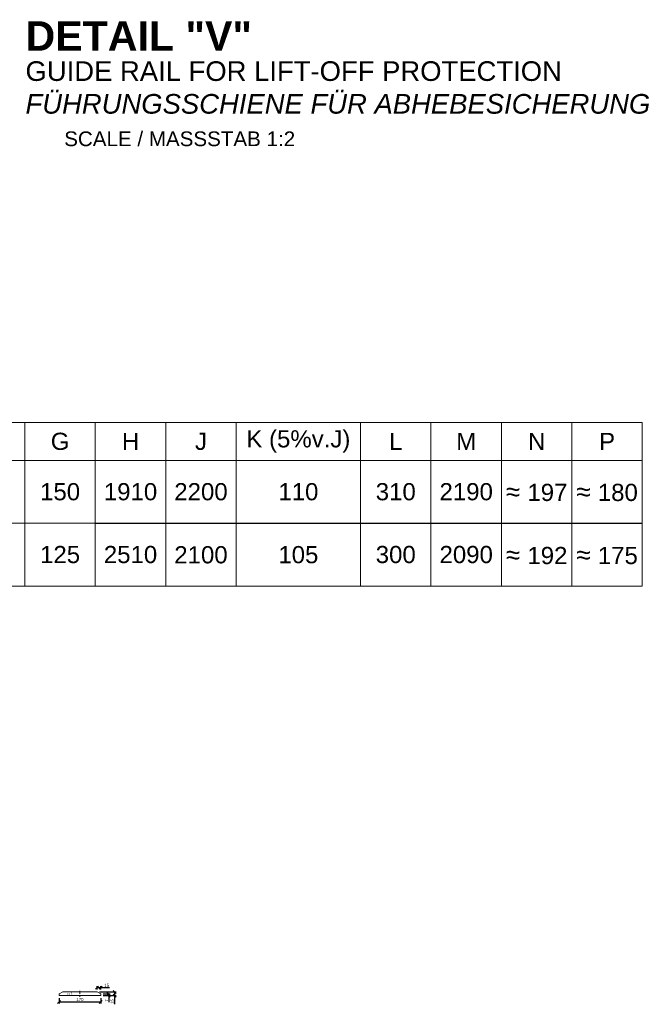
# Model space of a CAD drawing. Header units: millimetres. Extents: x 120724 to 215877, y -51423 to -32042.
# Tile 11 of 20: x 142547 to 145084, y -45709 to -41697. Entities that reach past the tile are written whole.
import ezdxf

# ---------------------------------------------------------------- set-up
doc = ezdxf.new("R2010")
doc.units = ezdxf.units.MM
doc.linetypes.add('ACAD_ISO10W100', pattern=[18, 12, -3, 0, -3])
doc.layers.add('Bemaßung', color=7, linetype='Continuous', lineweight=9)
doc.layers.add('Beschriftung', color=7, linetype='Continuous', lineweight=9)
doc.styles.add('LBB3.5M1000', font='isocp.shx', dxfattribs={"height": 3.5})
doc.dimstyles.new('DIN', dxfattribs={"dimtxt": 2.5, "dimasz": 2.5, "dimexe": 1.25, "dimexo": 0.625, "dimtad": 1, "dimtih": 1, "dimdec": 4, "dimdsep": 46, "dimlunit": 6, "dimtxsty": 'Standard', "dimcen": 2.5, "dimadec": 0, "dimazin": 0, "dimtfac": 1, "dimtdec": 4, "dimtmove": 0, "dimatfit": 3, "dimfxl": 0, "dimtvp": 1, "dimtolj": 1, "dimtzin": 0, "dimarcsym": 0})

# ---------------------------------------------------------------- blocks, each defined once
blk = doc.blocks.new('_Oblique')
at = {"color": 0, "linetype": 'ByBlock', "lineweight": -2}
blk.add_line((-0.5, -0.5), (0.5, 0.5), dxfattribs=at)
blk = doc.blocks.new('*D89')
at = {"layer": 'Bemaßung', "color": 0, "lineweight": -2, "transparency": 16777216}
for p, q in [((142707.4, -45683.1), (142707.4, -45705.1)), ((142877.4, -45683.1), (142877.4, -45705.1)), ((142707.4, -45698.8), (142877.4, -45698.8))]:
    blk.add_line(p, q, dxfattribs=at)
at = {"layer": 'DEFPOINTS', "color": 0, "transparency": 16777216}
for p in [(142707.4, -45673.1), (142877.4, -45673.1), (142877.4, -45698.8)]:
    blk.add_point(p, dxfattribs=at)
at = {"layer": 'Bemaßung', "color": 0, "lineweight": -2, "transparency": 16777216, "xscale": 12.5, "yscale": 12.5, "zscale": 12.5, "rotation": 180}
blk.add_blockref('_Oblique', (142707.4, -45698.8), dxfattribs=at)
at = {"layer": 'Bemaßung', "color": 0, "lineweight": -2, "transparency": 16777216, "xscale": 12.5, "yscale": 12.5, "zscale": 12.5}
blk.add_blockref('_Oblique', (142877.4, -45698.8), dxfattribs=at)
at = {"layer": 'Bemaßung', "color": 0, "transparency": 16777216, "insert": (142792.4, -45689.4), "char_height": 12.5, "attachment_point": 5}
blk.add_mtext('\\A1;170', dxfattribs=at)
blk = doc.blocks.new('*D90')
at = {"layer": 'Bemaßung', "color": 0, "lineweight": -2, "transparency": 16777216}
for p, q in [((142887.4, -45666.1), (142916.1, -45666.1)), ((142887.4, -45673.1), (142916.1, -45673.1)), ((142909.8, -45666.1), (142909.8, -45673.1)), ((142909.8, -45673.1), (142909.8, -45700.2))]:
    blk.add_line(p, q, dxfattribs=at)
at = {"layer": 'DEFPOINTS', "color": 0, "transparency": 16777216}
for p in [(142877.4, -45666.1), (142877.4, -45673.1), (142909.8, -45673.1)]:
    blk.add_point(p, dxfattribs=at)
at = {"layer": 'Bemaßung', "color": 0, "lineweight": -2, "transparency": 16777216, "xscale": 12.5, "yscale": 12.5, "zscale": 12.5}
for p, rotation in [((142909.8, -45666.1), 90), ((142909.8, -45673.1), 270)]:
    blk.add_blockref('_Oblique', p, dxfattribs=dict(at, rotation=rotation))
at = {"layer": 'Bemaßung', "color": 0, "transparency": 16777216, "insert": (142900.5, -45692.9), "char_height": 12.5, "attachment_point": 5, "rotation": 90}
blk.add_mtext('\\A1;7', dxfattribs=at)
blk = doc.blocks.new('*D91')
at = {"layer": 'Bemaßung', "color": 0, "lineweight": -2, "transparency": 16777216}
for p, q in [((142872.4, -45658.1), (142939.8, -45658.1)), ((142887.4, -45673.1), (142939.8, -45673.1)), ((142933.5, -45658.1), (142933.5, -45673.1)), ((142933.5, -45673.1), (142933.5, -45708.5))]:
    blk.add_line(p, q, dxfattribs=at)
at = {"layer": 'DEFPOINTS', "color": 0, "transparency": 16777216}
for p in [(142862.4, -45658.1), (142877.4, -45673.1), (142933.5, -45673.1)]:
    blk.add_point(p, dxfattribs=at)
at = {"layer": 'Bemaßung', "color": 0, "lineweight": -2, "transparency": 16777216, "xscale": 12.5, "yscale": 12.5, "zscale": 12.5}
for p, rotation in [((142933.5, -45658.1), 90), ((142933.5, -45673.1), 270)]:
    blk.add_blockref('_Oblique', p, dxfattribs=dict(at, rotation=rotation))
at = {"layer": 'Bemaßung', "color": 0, "transparency": 16777216, "insert": (142924.1, -45697), "char_height": 12.5, "attachment_point": 5, "rotation": 90}
blk.add_mtext('\\A1;15', dxfattribs=at)
blk = doc.blocks.new('*D92')
at = {"layer": 'Bemaßung', "color": 0, "lineweight": -2, "transparency": 16777216}
for p, q in [((142862.4, -45648.1), (142862.4, -45634.4)), ((142862.4, -45640.7), (142877.4, -45640.7)), ((142877.4, -45648.1), (142877.4, -45634.4)), ((142877.4, -45640.7), (142912.8, -45640.7))]:
    blk.add_line(p, q, dxfattribs=at)
at = {"layer": 'DEFPOINTS', "color": 0, "transparency": 16777216}
for p in [(142877.4, -45640.7), (142862.4, -45658.1), (142877.4, -45658.1)]:
    blk.add_point(p, dxfattribs=at)
at = {"layer": 'Bemaßung', "color": 0, "lineweight": -2, "transparency": 16777216, "xscale": 12.5, "yscale": 12.5, "zscale": 12.5, "rotation": 180}
blk.add_blockref('_Oblique', (142862.4, -45640.7), dxfattribs=at)
at = {"layer": 'Bemaßung', "color": 0, "lineweight": -2, "transparency": 16777216, "xscale": 12.5, "yscale": 12.5, "zscale": 12.5}
blk.add_blockref('_Oblique', (142877.4, -45640.7), dxfattribs=at)
at = {"layer": 'Bemaßung', "color": 0, "transparency": 16777216, "insert": (142901.4, -45631.3), "char_height": 12.5, "attachment_point": 5}
blk.add_mtext('\\A1;15', dxfattribs=at)

msp = doc.modelspace()

# ---------------------------------------------------------------- linework, layer by layer
at = {"linetype": 'ACAD_ISO10W100', "lineweight": 5}
msp.add_line((142792.411, -45653.251), (142792.411, -45677.76), dxfattribs=at)
at = {"lineweight": 5}
for points in [[(142281.151, -43492.71), (142568.138, -43492.71), (142568.138, -43337.966), (142281.151, -43337.966)], [(142568.138, -43492.71), (142855.125, -43492.71), (142855.125, -43337.966), (142568.138, -43337.966)], [(142855.125, -43492.71), (143142.112, -43492.71), (143142.112, -43337.966), (142855.125, -43337.966)], [(143142.112, -43492.71), (143429.099, -43492.71), (143429.099, -43337.966), (143142.112, -43337.966)], [(143429.099, -43492.71), (143935.681, -43492.71), (143935.681, -43337.966), (143429.099, -43337.966)], [(143935.681, -43492.71), (144222.669, -43492.71), (144222.669, -43337.966), (143935.681, -43337.966)], [(144222.669, -43492.71), (144509.656, -43492.71), (144509.656, -43337.966), (144222.669, -43337.966)], [(144509.656, -43492.71), (144796.643, -43492.71), (144796.643, -43337.966), (144509.656, -43337.966)], [(144796.643, -43492.71), (145083.63, -43492.71), (145083.63, -43337.966), (144796.643, -43337.966)], [(142281.151, -43748.588), (142568.138, -43748.588), (142568.138, -43492.71), (142281.151, -43492.71)], [(142568.138, -43748.588), (142855.125, -43748.588), (142855.125, -43492.71), (142568.138, -43492.71)], [(142855.125, -43749.712), (143142.112, -43749.712), (143142.112, -43492.71), (142855.125, -43492.71)], [(143142.112, -43749.712), (143429.099, -43749.712), (143429.099, -43492.71), (143142.112, -43492.71)], [(143429.099, -43749.712), (143935.681, -43749.712), (143935.681, -43492.71), (143429.099, -43492.71)], [(143935.681, -43749.712), (144222.669, -43749.712), (144222.669, -43492.71), (143935.681, -43492.71)], [(144222.669, -43749.712), (144509.656, -43749.712), (144509.656, -43492.71), (144222.669, -43492.71)], [(144509.656, -43749.712), (144796.643, -43749.712), (144796.643, -43492.71), (144509.656, -43492.71)], [(144796.643, -43749.712), (145083.63, -43749.712), (145083.63, -43492.71), (144796.643, -43492.71)], [(142281.151, -44004.466), (142568.138, -44004.466), (142568.138, -43748.588), (142281.151, -43748.588)], [(142568.138, -44004.466), (142855.125, -44004.466), (142855.125, -43748.588), (142568.138, -43748.588)], [(142855.125, -44005.59), (143142.112, -44005.59), (143142.112, -43748.588), (142855.125, -43748.588)], [(143142.112, -44005.59), (143429.099, -44005.59), (143429.099, -43748.588), (143142.112, -43748.588)], [(143429.099, -44005.59), (143935.681, -44005.59), (143935.681, -43748.588), (143429.099, -43748.588)], [(143935.681, -44005.59), (144222.669, -44005.59), (144222.669, -43748.588), (143935.681, -43748.588)], [(144222.669, -44005.59), (144509.656, -44005.59), (144509.656, -43748.588), (144222.669, -43748.588)], [(144509.656, -44005.59), (144796.643, -44005.59), (144796.643, -43748.588), (144509.656, -43748.588)], [(144796.643, -44005.59), (145083.63, -44005.59), (145083.63, -43748.588), (144796.643, -43748.588)]]:
    msp.add_lwpolyline(points, close=True, dxfattribs=at)
at = {"lineweight": 9}
msp.add_lwpolyline([(142877.411, -45673.083), (142707.411, -45673.083), (142707.411, -45666.083), (142722.411, -45658.083), (142862.411, -45658.083), (142877.411, -45666.083)], close=True, dxfattribs=at)

# ---------------------------------------------------------------- texts
at = {"layer": 'Beschriftung', "style": 'LBB3.5M1000'}
for s, insert, char_height, width, attachment_point in [('{\\fArial|b1|i0|c0|p34;DETAIL "V"}', (142570.691, -41703.425), 120, 941.54349, 1), ('{\\fArial|b0|i0|c0|p34;GUIDE RAIL FOR LIFT-OFF PROTECTION\\P\\fArial|b0|i1|c0|p34;FÜHRUNGSSCHIENE FÜR ABHEBESICHERUNG}', (142570.691, -41866.632), 80, 2585.10199, 1), ('{\\fArial|b0|i0|c0|p34;SCALE / MASSSTAB 1:2}', (142728.429, -42152.417), 60, 1052.97077, 1), ('{\\fArial|b0|i0|c0|p34;G}', (142711.631, -43415.338), 70, 286.98722, 5), ('{\\fArial|b0|i0|c0|p34;H}', (142998.619, -43415.338), 70, 286.98722, 5), ('{\\fArial|b0|i0|c0|p34;J}', (143285.606, -43415.338), 70, 286.98722, 5), ('{\\fArial|b0|i0|c0|p34;K (5%v.J)}', (143682.39, -43415.338), 70, 506.58198, 5), ('{\\fArial|b0|i0|c0|p34;L}', (144079.175, -43415.338), 70, 286.98722, 5), ('{\\fArial|b0|i0|c0|p34;M}', (144366.162, -43415.338), 70, 286.98722, 5), ('{\\fArial|b0|i0|c0|p34;N}', (144653.149, -43415.338), 70, 286.98722, 5), ('{\\fArial|b0|i0|c0|p34;P}', (144940.137, -43415.338), 70, 286.98722, 5), ('{\\fArial|b0|i0|c0|p34;150}', (142711.631, -43620.649), 70, 286.98722, 5), ('{\\fArial|b0|i0|c0|p34;1910}', (142998.619, -43620.649), 70, 286.98722, 5), ('{\\fArial|b0|i0|c0|p34;2200}', (143285.606, -43620.649), 70, 286.98722, 5), ('{\\fArial|b0|i0|c0|p34;110}', (143682.39, -43620.649), 70, 506.58198, 5), ('{\\fArial|b0|i0|c0|p34;310}', (144079.175, -43620.649), 70, 286.98722, 5), ('{\\fArial|b0|i0|c0|p34;2190}', (144366.162, -43620.649), 70, 286.98722, 5), ('{\\fArial|b0|i0|c0|p34;\\H1.0833x;≈ \\H0.92311x;197}', (144653.149, -43620.649), 70, 286.98722, 5), ('{\\fArial|b0|i0|c0|p34;\\H1.0833x;≈ \\H0.92311x;180}', (144940.137, -43620.649), 70, 286.98722, 5), ('{\\fArial|b0|i0|c0|p34;105}', (143682.39, -43877.089), 70, 506.58198, 5), ('{\\fArial|b0|i0|c0|p34;300}', (144079.175, -43876.527), 70, 286.98722, 5), ('{\\fArial|b0|i0|c0|p34;2090}', (144366.162, -43876.527), 70, 286.98722, 5), ('{\\fArial|b0|i0|c0|p34;\\H1.0833x;≈ \\H0.92311x;192}', (144653.149, -43877.651), 70, 286.98722, 5), ('{\\fArial|b0|i0|c0|p34;\\H1.0833x;≈ \\H0.92311x;175}', (144940.137, -43877.651), 70, 286.98722, 5), ('{\\fArial|b0|i0|c0|p34;t = 5}', (142750.481, -45665.6), 8, 31.71662, 5)]:
    msp.add_mtext(s, dxfattribs=dict(at, insert=insert, char_height=char_height, width=width, attachment_point=attachment_point))
at = {"layer": 'Beschriftung', "color": 1, "char_height": 70, "width": 286.98722, "attachment_point": 5, "style": 'LBB3.5M1000'}
for s, insert in [('{\\fArial|b0|i0|c0|p34;\\C256;125}', (142711.631, -43876.527)), ('{\\fArial|b0|i0|c0|p34;\\C256;2510}', (142998.619, -43876.527)), ('{\\fArial|b0|i0|c0|p34;\\C256;2100}', (143285.606, -43877.651))]:
    msp.add_mtext(s, dxfattribs=dict(at, insert=insert))

# ---------------------------------------------------------------- dimensions: what is measured, and where the dimension line sits
at = {"layer": 'Bemaßung'}
for base, p1, p2, picture, middle in [((142877.411, -45640.671), (142862.411, -45658.083), (142877.411, -45658.083), '*D92', (142901.369, -45631.296)), ((142877.411, -45698.809), (142707.411, -45673.083), (142877.411, -45673.083), '*D89', (142792.411, -45689.434))]:
    dim = msp.add_linear_dim(base=base, p1=p1, p2=p2, dimstyle='DIN', override={"dimscale": 5, "dimexo": 2, "dimdec": 2, "dimblk1": 'Oblique', "dimblk2": 'Oblique', "dimsah": 1, "dimtdec": 2}, dxfattribs=at)
    dim.commit()
    dim.dimension.update_dxf_attribs({"geometry": picture, "text_midpoint": middle})
for base, p1, picture, middle in [((142933.51, -45673.083), (142862.411, -45658.083), '*D91', (142924.135, -45697.042)), ((142909.834, -45673.083), (142877.411, -45666.083), '*D90', (142900.459, -45692.875))]:
    dim = msp.add_linear_dim(base=base, p1=p1, p2=(142877.411, -45673.083), angle=90, dimstyle='DIN', override={"dimscale": 5, "dimexo": 2, "dimdec": 2, "dimblk1": 'Oblique', "dimblk2": 'Oblique', "dimsah": 1, "dimtdec": 2}, dxfattribs=at)
    dim.commit()
    dim.dimension.update_dxf_attribs({"geometry": picture, "text_midpoint": middle})

doc.saveas('drawing.dxf')
